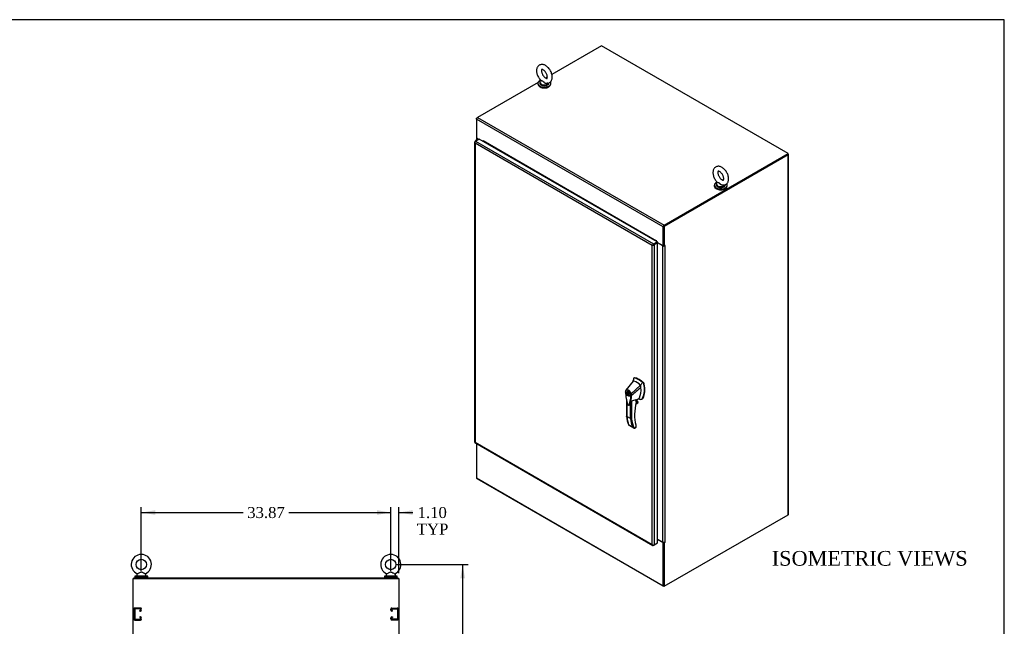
# Model space of a CAD drawing. Header units: inches. Extents: x 1 to 299, y -2 to 199.
# Tile 8 of 8: x 166 to 299, y 117 to 199. Entities that reach past the tile are written whole.
import ezdxf
from ezdxf.enums import TextEntityAlignment as Align
from ezdxf.lldxf.tags import DXFTag

# ---------------------------------------------------------------- set-up
doc = ezdxf.new("R2010")
doc.units = ezdxf.units.IN
doc.header["$MEASUREMENT"] = 0
for name, color, linetype in [('COM42890-3', 7, 'Continuous'), ('COM54578-49', 7, 'Continuous'), ('COM71106-8', 7, 'Continuous'), ('COM71107-8', 7, 'Continuous'), ('COM71108-8', 7, 'Continuous'), ('COM71112-2', 7, 'Continuous'), ('Default', 7, 'Continuous'), ('HAN13066', 7, 'Continuous'), ('SCS00680', 7, 'Continuous'), ('STD21878', 7, 'Continuous'), ('WAF25362', 7, 'Continuous'), ('WAM254785', 7, 'Continuous')]:
    doc.layers.add(name, color=color, linetype=linetype)
doc.styles.add('SEACAD_Times_New_Roman', font='times.ttf')
tags = doc.linetypes.add('HIDDEN2', pattern=[0.1875, 0.125, -0.0625]).pattern_tags.tags
tags[6:7] = [DXFTag(74, 4), DXFTag(75, 0), DXFTag(340, '0'), DXFTag(46, 0.0), DXFTag(50, 0.0), DXFTag(44, 0.0), DXFTag(45, 0.0)]
tags[4:5] = [DXFTag(74, 4), DXFTag(75, 0), DXFTag(340, '0'), DXFTag(46, 0.0), DXFTag(50, 0.0), DXFTag(44, 0.0), DXFTag(45, 0.0)]
doc.dimstyles.new('HAMMOND_(STH-300_x_200)', dxfattribs={"dimtxt": 1.5, "dimasz": 1.875, "dimexe": 0.75, "dimexo": 0.75, "dimgap": 0.375, "dimtad": 0, "dimtih": 1, "dimtoh": 1, "dimzin": 0, "dimdsep": 46, "dimtxsty": 'SEACAD_Times_New_Roman', "dimblk1": '_SE_FILLED', "dimblk2": '_SE_FILLED', "dimsah": 1, "dimcen": 0.75, "dimadec": 0, "dimazin": 0, "dimtfac": 0.8, "dimtofl": 0, "dimtmove": 0, "dimatfit": 3, "dimfxl": 0, "dimtolj": 1, "dimtzin": 0, "dimarcsym": 0})

# ---------------------------------------------------------------- blocks, each defined once
blk = doc.blocks.new('SE1')
at = {"layer": 'COM54578-49', "color": 7, "linetype": 'Continuous'}
for p, q in [((227.58, 182.47), (227.58, 182.39)), ((227.61, 182.43), (227.63, 182.42)), ((227.61, 182.41), (227.61, 182.43)), ((227.63, 182.5), (227.63, 182.48)), ((227.66, 182.53), (227.64, 182.52)), ((227.64, 182.48), (227.66, 182.47)), ((227.64, 182.48), (227.64, 182.46)), ((227.64, 182.46), (227.66, 182.45)), ((227.66, 182.45), (227.66, 182.47)), ((227.67, 182.44), (227.66, 182.45)), ((227.75, 182.52), (227.73, 182.53)), ((227.84, 182.54), (227.76, 182.54)), ((227.76, 182.53), (227.76, 182.54)), ((227.76, 182.5), (227.76, 182.5))]:
    blk.add_line(p, q, dxfattribs=at)
for centre, major_axis, start_param, end_param in [((227.7, 182.47), (0.117, 0), 1.617947, 3.926991), ((227.68, 182.5), (0.05, 0), 2.356194, 3.926991), ((227.68, 182.48), (0.05, 0), 3.141593, 3.926991), ((227.7, 182.47), (0.055, 0), 3.692907, 3.926991), ((227.7, 182.51), (0.05, 0), 0.785398, 2.356194), ((227.7, 182.49), (-0.05, 0), 0.785398, 1.715323), ((227.7, 182.47), (0.05, 0), 3.926991, 4.212426), ((227.7, 182.47), (0.117, 0), 0.634581, 1.523645), ((227.71, 182.5), (-0.05, 0), 2.997066, 3.926991), ((227.7, 182.47), (0.135, 0), 0.654814, 1.046685)]:
    blk.add_ellipse(centre, major_axis=major_axis, ratio=0.57735, start_param=start_param, end_param=end_param, dxfattribs=at)
at = {"layer": 'COM71106-8', "color": 7, "linetype": 'Continuous'}
for p, q in [((227.75, 185.57), (227.88, 185.65)), ((227.75, 185.57), (227.78, 185.55)), ((227.75, 185.42), (227.75, 185.57)), ((227.76, 182.83), (227.76, 182.53)), ((227.81, 182.78), (227.81, 182.54)), ((228.03, 182.65), (227.81, 182.78)), ((269.99, 180.6), (253.18, 170.89)), ((270.06, 180.56), (253.24, 170.85)), ((270.06, 131.67), (270.06, 180.56)), ((270.11, 131.75), (270.11, 180.63)), ((253.18, 170.89), (253.18, 168.24)), ((253.24, 170.85), (253.18, 170.89)), ((253.24, 170.85), (253.24, 168.2)), ((253.04, 168.21), (252.34, 168.62)), ((252.34, 128.36), (252.34, 168.62)), ((253.04, 127.95), (253.04, 168.21)), ((253.18, 168.24), (253.24, 168.2)), ((253.34, 168.25), (253.24, 168.2)), ((253.31, 168.21), (253.34, 168.23)), ((253.31, 168.21), (253.31, 127.95)), ((253.32, 168.24), (253.34, 168.23)), ((253.24, 121.97), (270.06, 131.67)), ((252.34, 128.36), (253.04, 127.95)), ((253.18, 127.92), (253.18, 122.01)), ((253.19, 127.92), (253.24, 127.89)), ((253.34, 127.94), (253.24, 127.89)), ((253.24, 127.89), (253.24, 121.97)), ((253.31, 127.95), (253.34, 127.97)), ((253.32, 127.96), (253.34, 127.94)), ((253.24, 121.97), (253.18, 122.01))]:
    blk.add_line(p, q, dxfattribs=at)
for centre, major_axis, start_param, end_param in [((227.95, 182.85), (0.19, 0), 3.357369, 3.926991), ((269.92, 180.63), (-0.19, 0), 2.356194, 3.722578), ((252.27, 168.58), (0.095, 0), 0.785398, 0.81137), ((253.18, 168.29), (-0.19, 0), 0.785398, 2.356194), ((253.18, 168.29), (-0.095, 0), 1.538919, 1.602674), ((253.34, 168.24), (-0.0075, -0.013), 0.785398, 3.926991), ((269.92, 131.75), (-0.19, 0), 2.356194, 3.141593), ((252.27, 128.32), (-0.095, 0), 3.926991, 3.952963), ((253.18, 128.03), (0.19, 0), 3.926991, 5.497787), ((253.34, 127.96), (-0.0075, -0.013), 0.785398, 3.926991)]:
    blk.add_ellipse(centre, major_axis=major_axis, ratio=0.57735, start_param=start_param, end_param=end_param, dxfattribs=at)
at = {"layer": 'COM71107-8', "color": 7, "linetype": 'Continuous'}
for p, q in [((244.72, 195.37), (237.98, 191.48)), ((270.08, 180.73), (244.72, 195.37)), ((236.12, 190.41), (227.88, 185.65)), ((237.37, 191.13), (237.14, 191)), ((253.11, 170.77), (227.75, 185.42)), ((227.75, 185.42), (227.75, 182.84)), ((227.88, 185.65), (253.24, 171.01)), ((228.05, 182.66), (227.75, 182.84)), ((228.63, 182.49), (228.64, 182.49)), ((228.63, 182.49), (228.63, 182.38)), ((228.65, 182.45), (228.65, 182.47)), ((252.2, 168.85), (228.65, 182.45)), ((253.24, 171.01), (270.08, 180.73)), ((253.24, 170.93), (270.08, 180.65)), ((270.08, 180.65), (270.08, 180.73)), ((253.11, 168.2), (253.11, 170.77)), ((253.18, 168.24), (253.18, 170.81)), ((252.2, 168.87), (252.21, 168.88)), ((252.2, 168.85), (252.2, 168.87)), ((252.23, 168.86), (252.23, 168.76)), ((253.11, 168.2), (252.27, 168.68)), ((253.18, 168.24), (253.11, 168.2))]:
    blk.add_line(p, q, dxfattribs=at)
for centre, major_axis, start_param, end_param in [((227.88, 185.49), (0.095, 0.165), 0.785398, 2.356194), ((228.64, 182.48), (0.0075, -0.013), 0.785398, 3.926991), ((228.58, 182.41), (0.0475, 0.0823), 4.719832, 5.497787), ((253.24, 170.85), (-0.095, -0.165), 3.926991, 5.497787), ((252.14, 168.81), (-0.0475, -0.0823), 1.57824, 2.356194), ((252.21, 168.87), (0.0075, -0.013), 0.785398, 3.926991)]:
    blk.add_ellipse(centre, major_axis=major_axis, ratio=0.57735, start_param=start_param, end_param=end_param, dxfattribs=at)
at = {"layer": 'COM71108-8', "color": 7, "linetype": 'Continuous'}
for p, q in [((227.75, 141.34), (227.75, 136.69)), ((227.75, 136.69), (253.11, 122.04)), ((227.78, 136.6), (253.15, 121.96)), ((270.06, 131.67), (270.08, 131.69)), ((270.08, 131.69), (270.08, 131.69)), ((252.34, 128.33), (253.11, 127.89)), ((253.16, 127.92), (253.11, 127.89)), ((253.11, 122.04), (253.11, 127.89)), ((253.18, 122.08), (253.18, 127.92))]:
    blk.add_line(p, q, dxfattribs=at)
for centre, end_param in [((227.88, 136.77), 3.141593), ((253.24, 122.12), 3.926991)]:
    blk.add_ellipse(centre, major_axis=(0.095, 0.165), ratio=0.57735, start_param=2.356194, end_param=end_param, dxfattribs=at)
at = {"layer": 'COM71112-2', "color": 7, "linetype": 'Continuous'}
for p, q in [((227.52, 182.3), (227.49, 182.3)), ((227.49, 182.29), (227.49, 141.52)), ((227.54, 182.14), (227.55, 182.14)), ((227.55, 182.37), (227.61, 182.41)), ((251.58, 168.26), (227.55, 182.14)), ((227.55, 182.14), (227.55, 182.14)), ((227.55, 182.14), (227.55, 141.52)), ((227.55, 182.14), (227.55, 182.14)), ((227.55, 182.14), (227.55, 182.14)), ((227.55, 182.14), (227.55, 182.14)), ((227.61, 182.41), (228.1, 182.69)), ((227.61, 182.41), (251.78, 168.46)), ((252.27, 168.74), (228.1, 182.69)), ((251.78, 168.46), (252.27, 168.74)), ((251.78, 168.38), (252.27, 168.66)), ((252.27, 168.66), (251.78, 168.38)), ((252.34, 168.62), (251.85, 168.34)), ((252.27, 168.74), (252.27, 168.66)), ((252.34, 168.62), (252.27, 168.66)), ((252.34, 127.85), (252.34, 168.62)), ((251.59, 168.27), (251.58, 168.26)), ((251.58, 168.26), (251.58, 168.26)), ((251.58, 168.26), (251.58, 168.26)), ((251.58, 127.64), (251.58, 168.26)), ((251.58, 168.26), (251.58, 168.26)), ((251.58, 168.26), (251.58, 168.26)), ((251.72, 168.34), (251.61, 168.28)), ((251.61, 168.28), (251.72, 168.34)), ((251.72, 168.34), (251.69, 168.36)), ((251.78, 168.38), (251.72, 168.34)), ((251.72, 168.34), (251.78, 168.38)), ((251.72, 168.34), (251.72, 168.31)), ((251.78, 168.38), (251.78, 168.38)), ((251.78, 168.38), (251.78, 168.38)), ((251.78, 168.38), (251.78, 168.38)), ((251.78, 168.38), (251.78, 168.38)), ((251.85, 168.34), (251.85, 127.57)), ((227.52, 141.48), (251.69, 127.52)), ((227.55, 141.52), (227.54, 141.52)), ((227.55, 141.52), (227.55, 141.52)), ((227.55, 141.52), (251.58, 127.64)), ((227.55, 141.52), (227.55, 141.52)), ((227.55, 141.52), (227.55, 141.52)), ((251.58, 127.64), (251.58, 127.64)), ((251.58, 127.64), (251.58, 127.64)), ((251.58, 127.64), (251.58, 127.64)), ((251.58, 127.64), (251.58, 127.64)), ((251.58, 127.64), (251.58, 127.64)), ((251.71, 127.54), (251.69, 127.52)), ((251.85, 127.57), (251.78, 127.53)), ((251.85, 127.57), (252.34, 127.85))]:
    blk.add_line(p, q, dxfattribs=at)
for centre, radius, start, end in [((227.74, 182.3), 0.249, 179.8636, 218.9507), ((227.92, 182.28), 0.398, 175.5982, 201.1398), ((251.93, 167.99), 0.441, 122.3292, 141.2573), ((251.52, 168.7), 0.441, 278.7427, 297.6708), ((251.89, 127.89), 0.398, 218.8602, 244.4018), ((251.82, 127.73), 0.249, 201.0493, 240.1364)]:
    blk.add_arc(centre, radius, start, end, dxfattribs=at)
for centre, major_axis, start_param, end_param in [((227.68, 182.29), (-0.19, 0), 5.497787, 6.2628), ((227.61, 182.26), (0.095, 0.165), 0.785398, 1.550411), ((251.78, 168.3), (0.095, 0.165), 0.785398, 1.550411), ((251.72, 168.42), (0.19, 0), 4.732774, 5.497787), ((251.78, 127.68), (-0.095, -0.165), 0.020385, 0.785398), ((251.72, 127.64), (0.19, 0), 4.732774, 5.497787)]:
    blk.add_ellipse(centre, major_axis=major_axis, ratio=0.57735, start_param=start_param, end_param=end_param, dxfattribs=at)
for points in [[(227.49, 141.53), (227.49, 141.52), (227.49, 141.52), (227.51, 141.52), (227.53, 141.52), (227.54, 141.52)], [(227.52, 141.47), (227.52, 141.47), (227.52, 141.48), (227.53, 141.5), (227.53, 141.51), (227.55, 141.52)]]:
    blk.add_open_spline(points, degree=3, knots=[0, 0, 0, 0, 0.5, 0.5, 1, 1, 1, 1], dxfattribs=at)
at = {"layer": 'HAN13066', "color": 7, "linetype": 'Continuous'}
for p, q in [((249.03, 149.84), (248.03, 148.61)), ((249.08, 150.18), (249.03, 149.84)), ((249.09, 150.23), (249.08, 150.18)), ((249.17, 150.29), (249.11, 150.26)), ((249.15, 150.27), (249.2, 150.3)), ((248.03, 148.61), (248, 148.58)), ((248.28, 148.41), (248.19, 148.36)), ((250.03, 149.26), (248.76, 148.12)), ((250.42, 149.53), (250.29, 149.65)), ((250.42, 149.53), (250.47, 149.56)), ((250.47, 149.43), (250.53, 149.46)), ((248.12, 147.25), (248.12, 145.06)), ((248.14, 147.12), (248.14, 145.03)), ((248.37, 148.26), (248.31, 148.3)), ((248.31, 148.3), (248.31, 148.19)), ((248.31, 148.19), (248.37, 148.22)), ((248.4, 148.09), (248.31, 148.04)), ((248.4, 148.06), (248.31, 148.01)), ((248.31, 148.04), (248.31, 148.01)), ((248.31, 148.01), (248.37, 147.98)), ((248.37, 148.15), (248.37, 148.26)), ((248.37, 148.01), (248.41, 148.02)), ((248.37, 147.98), (248.37, 148.01)), ((248.4, 148.09), (248.4, 148.06)), ((248.4, 148.06), (248.41, 148.06)), ((248.49, 147.84), (248.58, 147.89)), ((248.79, 147.16), (248.79, 144.73)), ((248.81, 147.89), (248.81, 147.89)), ((249.43, 147), (249.43, 147.34)), ((249.45, 147.24), (249.82, 147.51)), ((249.45, 147.02), (249.45, 147.32)), ((249.55, 147.08), (249.55, 147.32)), ((249.55, 147.06), (249.55, 147.31)), ((249.68, 147.01), (249.55, 147.08)), ((250.2, 147.38), (250.26, 147.41)), ((250.3, 147.49), (250.36, 147.53)), ((248.66, 144.73), (248.66, 146.91)), ((249.37, 146.73), (249.67, 146.91)), ((249.37, 146.72), (249.63, 146.88)), ((249.69, 146.97), (249.38, 146.79)), ((249.39, 146.85), (249.68, 147.01)), ((249.43, 147), (249.55, 147.06)), ((248.66, 144.73), (248.14, 145.03)), ((248.41, 143.91), (248.92, 143.61)), ((248.43, 143.83), (249.06, 143.47)), ((249.12, 143.45), (249.41, 143.62)), ((249.19, 143.46), (249.4, 143.58)), ((249.42, 143.86), (249.4, 143.92)), ((249.41, 143.62), (249.41, 143.82)), ((249.43, 143.64), (249.43, 143.8))]:
    blk.add_line(p, q, dxfattribs=at)
for centre, radius, start, end in [((242.07, 150.57), 6.99, 353.8843, 354.5783), ((249.14, 150.22), 0.0478, 80.5716, 170.0937), ((248.29, 148.4), 0.337, 153.4541, 184.2061), ((248.28, 148.35), 0.32, 141.112, 182.475), ((248.29, 148.4), 0.337, 141.5522, 146.8582), ((247.57, 148.71), 2.99, 336.0649, 13.9955), ((250.27, 149.38), 0.21, 12.1242, 44.3115), ((243.84, 148.25), 4.98, 340.5654, 355.8254), ((248.68, 148.29), 0.181, 272.9811, 295.5392), ((248.02, 147.88), 0.708, 1.4293, 19.0682), ((248.77, 147.97), 0.0931, 241.1724, 292.5455), ((248.06, 147.85), 0.755, 2.9815, 21.3214), ((248.52, 149.4), 2.25, 276.8327, 293.9054), ((248.43, 144.29), 3.42, 65.1777, 67.5781), ((248.45, 146.64), 0.105, 246.786, 310.8677), ((249.39, 147.02), 0.06, 346.4629, 0), ((249.57, 146.98), 0.119, 301.763, 322.5007), ((249.66, 146.98), 0.0385, 352.4842, 59.4722), ((252.61, 145.54), 4.52, 185.9546, 201.7831), ((248.72, 144.85), 0.133, 243.41, 300.7988), ((249.23, 143.79), 0.36, 210.4521, 251.4662), ((248.97, 143.51), 0.158, 335.6435, 336.4006), ((249.37, 143.64), 0.06, 300, 360)]:
    blk.add_arc(centre, radius, start, end, dxfattribs=at)
for centre, major_axis, ratio, start_param, end_param in [((251.64, 148.01), (-1.86, 3.22), 0.57735, 0.554197, 0.65814), ((249.53, 147.77), (-1.14, 1.98), 0.57735, -0.49151, -0.47064), ((249.53, 147.77), (-1.14, 1.98), 0.57735, -0.533193, -0.49151), ((249.53, 147.77), (-1.14, 1.98), 0.57735, 5.183029, 5.749992), ((249.78, 147.92), (-1.29, 2.24), 0.57735, 5.216072, 5.852948), ((249.23, 150.18), (0.062, -0.108), 0.57735, 2.711356, 3.141593), ((249.84, 147.95), (-1.29, 2.24), 0.57735, 5.142626, 5.852948), ((248.43, 148.15), (0.175, -0.303), 0.57735, 3.396895, 3.682808), ((247.67, 150.01), (1.71, -2.96), 0.57735, 0.347274, 0.9125), ((247.67, 150.01), (1.71, -2.96), 0.57735, 0.961917, 1.005578), ((247.67, 150.01), (1.71, -2.96), 0.57735, 0.934083, 0.961917), ((247.67, 150.01), (1.71, -2.96), 0.57735, 0.9125, 0.934083), ((247.98, 150.19), (1.86, -3.22), 0.57735, 0.347274, 1.032882), ((250.44, 149.49), (0.063, -0.108), 0.57735, 1.032882, 2.001033), ((248.34, 148.1), (0.05, -0.0866), 0.57735, 2.809011, 5.044971), ((248.43, 148.15), (0.05, -0.0866), 0.57735, 3.474174, 5.044971), ((248.34, 148.1), (-0.05, 0.0866), 0.57735, 2.809011, 5.044971), ((248.43, 148.15), (0.175, -0.303), 0.57735, 5.74197, 6.027883), ((249.38, 147.14), (-0.101, -0.175), 0.57735, 1.252561, 2.851005), ((249.37, 147.14), (-0.094, -0.162), 0.57735, 1.387509, 2.781229), ((249.52, 147.08), (-0.03, 0), 0.57735, 2.356194, 3.141593), ((249.57, 147.88), (-0.225, 0.39), 0.57735, 3.225014, 3.488867), ((249.82, 148.03), (0.375, -0.65), 0.57735, -0.71714, -0.516378), ((249.82, 148.03), (-0.375, 0.65), 0.57735, 2.625215, 3.488867), ((249.88, 148.06), (-0.375, 0.65), 0.57735, 3.141593, 3.488867), ((253.79, 147.89), (-3.24, -5.61), 0.57735, 5.185461, 5.779518), ((249.39, 147.02), (-0.06, 0), 0.57735, 2.356194, 3.141593), ((249.39, 147.02), (-0.0583, 0.014), 0.372014, 2.470308, 3.141593), ((249.61, 146.95), (-0.063, -0.108), 0.57735, 1.492881, 2.113829), ((253.33, 148.79), (-3.7, -6.41), 0.57735, -0.658671, -0.441314), ((253.85, 148.49), (-3.7, -6.41), 0.57735, -0.658671, -0.441314), ((253.91, 148.45), (-3.65, -6.33), 0.57735, 5.625294, 5.881649), ((253.79, 147.89), (-3.24, -5.61), 0.57735, -0.503667, -0.488515), ((249.34, 143.65), (-0.0623, 0.0676), 0.368973, 3.059018, 3.844416), ((249.37, 143.84), (-0.0573, -0.0179), 0.720992, 2.15675, 3.142729), ((249.34, 143.65), (-0.0897, 0.0201), 0.368973, 2.438769, 3.224167)]:
    blk.add_ellipse(centre, major_axis=major_axis, ratio=ratio, start_param=start_param, end_param=end_param, dxfattribs=at)
for major_axis in [(0.175, -0.303), (0.15, -0.26)]:
    blk.add_ellipse((248.34, 148.1), major_axis=major_axis, ratio=0.57735, dxfattribs=at)
for points, knots in [([(248.03, 148.61), (248.02, 148.61), (248.02, 148.59), (248.02, 148.57), (248.02, 148.56), (248.03, 148.55)], [0, 0, 0, 0, 0.5, 0.5, 1, 1, 1, 1]), ([(248.03, 148.61), (248.05, 148.64), (248.07, 148.65), (248.13, 148.67), (248.16, 148.68), (248.23, 148.67), (248.26, 148.66), (248.34, 148.64), (248.37, 148.62), (248.45, 148.57), (248.48, 148.54), (248.55, 148.47), (248.58, 148.43), (248.64, 148.35), (248.67, 148.31), (248.72, 148.22), (248.74, 148.17), (248.76, 148.12)], [0, 0, 0, 0, 0.125, 0.125, 0.25, 0.25, 0.375, 0.375, 0.5, 0.5, 0.625, 0.625, 0.75, 0.75, 0.875, 0.875, 1, 1, 1, 1]), ([(248.69, 148.11), (248.68, 148.15), (248.66, 148.19), (248.63, 148.24), (248.62, 148.25), (248.61, 148.27), (248.6, 148.28), (248.59, 148.31), (248.57, 148.33), (248.55, 148.37), (248.53, 148.39), (248.51, 148.41), (248.5, 148.42), (248.49, 148.44), (248.48, 148.44), (248.44, 148.48), (248.41, 148.51), (248.34, 148.55), (248.31, 148.57), (248.27, 148.58), (248.26, 148.59), (248.24, 148.59), (248.24, 148.59), (248.21, 148.6), (248.2, 148.6), (248.17, 148.6), (248.15, 148.6), (248.12, 148.6), (248.11, 148.6), (248.07, 148.58), (248.05, 148.57), (248.03, 148.55)], [0, 0, 0, 0, 0.125, 0.125, 0.15625, 0.15625, 0.1875, 0.1875, 0.25, 0.25, 0.3125, 0.3125, 0.34375, 0.34375, 0.375, 0.375, 0.5, 0.5, 0.625, 0.625, 0.65625, 0.65625, 0.6875, 0.6875, 0.75, 0.75, 0.8125, 0.8125, 0.875, 0.875, 1, 1, 1, 1]), ([(247.95, 148.38), (247.95, 148.38), (247.95, 148.37), (247.94, 148.36), (247.94, 148.36), (247.94, 148.35), (247.94, 148.35), (247.94, 148.35), (247.94, 148.35), (247.95, 148.34), (247.95, 148.34), (247.95, 148.34), (247.95, 148.34), (247.96, 148.34)], [0, 0, 0, 0, 0.25, 0.25, 0.5, 0.5, 0.625, 0.625, 0.75, 0.75, 0.875, 0.875, 1, 1, 1, 1]), ([(247.96, 148.34), (247.98, 148.05), (248.02, 147.76), (248.1, 147.31), (248.13, 147.16), (248.18, 146.93), (248.2, 146.86), (248.22, 146.76), (248.23, 146.74), (248.24, 146.7), (248.25, 146.68), (248.29, 146.63), (248.32, 146.6), (248.36, 146.58), (248.37, 146.57), (248.38, 146.57)], [0, 0, 0, 0, 0.25, 0.25, 0.375, 0.375, 0.4375, 0.4375, 0.453125, 0.453125, 0.46875, 0.46875, 0.5, 0.5, 0.5136452, 0.5136452, 0.5136452, 0.5136452]), ([(248.38, 146.57), (248.4, 146.57), (248.41, 146.57), (248.44, 146.58), (248.45, 146.59), (248.46, 146.61), (248.46, 146.63), (248.49, 146.69), (248.51, 146.75), (248.56, 146.91), (248.59, 147.03), (248.67, 147.38), (248.71, 147.63), (248.73, 147.89)], [0.5136452, 0.5136452, 0.5136452, 0.5136452, 0.53125, 0.53125, 0.546875, 0.546875, 0.5625, 0.5625, 0.625, 0.625, 0.75, 0.75, 1, 1, 1, 1]), ([(248.66, 146.91), (248.67, 146.95), (248.68, 146.99), (248.71, 147.06), (248.72, 147.08), (248.74, 147.11), (248.75, 147.13), (248.76, 147.14), (248.76, 147.15), (248.77, 147.16), (248.78, 147.16), (248.79, 147.16)], [0, 0, 0, 0, 0.5, 0.5, 0.75, 0.75, 0.875, 0.875, 0.9375, 0.9375, 1, 1, 1, 1]), ([(249.43, 147.34), (249.43, 147.34), (249.43, 147.34), (249.44, 147.34), (249.44, 147.34), (249.44, 147.34), (249.44, 147.34), (249.45, 147.33), (249.45, 147.33), (249.45, 147.32), (249.45, 147.32), (249.45, 147.32)], [0, 0, 0, 0, 0.0625, 0.0625, 0.125, 0.125, 0.25, 0.25, 0.375, 0.375, 0.3976584, 0.3976584, 0.3976584, 0.3976584]), ([(248.66, 146.91), (248.64, 146.84), (248.62, 146.77), (248.58, 146.67), (248.57, 146.64), (248.55, 146.59), (248.54, 146.58), (248.53, 146.57)], [0, 0, 0, 0, 0.2045748, 0.2045748, 0.3106572, 0.3106572, 0.3641506, 0.3641506, 0.3641506, 0.3641506]), ([(248.14, 145.03), (248.14, 145.03), (248.13, 145.03), (248.13, 145.04), (248.12, 145.04), (248.12, 145.05), (248.12, 145.05), (248.12, 145.06), (248.12, 145.06), (248.12, 145.06)], [0, 0, 0, 0, 0.125, 0.125, 0.25, 0.25, 0.375, 0.375, 0.4994523, 0.4994523, 0.4994523, 0.4994523]), ([(248.43, 143.83), (248.43, 143.84), (248.43, 143.84), (248.42, 143.84), (248.42, 143.85), (248.41, 143.86), (248.41, 143.86), (248.41, 143.88), (248.41, 143.88), (248.41, 143.89), (248.41, 143.9), (248.41, 143.91)], [0.2815674, 0.2815674, 0.2815674, 0.2815674, 0.375, 0.375, 0.5, 0.5, 0.75, 0.75, 0.875, 0.875, 1, 1, 1, 1]), ([(249.12, 143.45), (249.13, 143.44), (249.15, 143.45), (249.17, 143.45), (249.17, 143.45), (249.18, 143.46), (249.18, 143.46), (249.19, 143.46)], [0, 0, 0, 0, 0.25, 0.25, 0.375, 0.375, 0.4533737, 0.4533737, 0.4533737, 0.4533737]), ([(249.43, 143.8), (249.43, 143.8), (249.43, 143.8), (249.43, 143.8), (249.43, 143.8), (249.42, 143.81), (249.41, 143.81), (249.41, 143.82)], [0.4406417, 0.4406417, 0.4406417, 0.4406417, 0.5, 0.5, 0.75, 0.75, 1, 1, 1, 1]), ([(249.43, 143.8), (249.43, 143.8), (249.43, 143.8), (249.43, 143.82), (249.43, 143.84), (249.42, 143.86)], [0, 0, 0, 0, 0.010769, 0.221303, 1, 1, 1, 1])]:
    blk.add_open_spline(points, degree=3, knots=knots, dxfattribs=at)
for points in [[(250.07, 148.98), (249.65, 148.62), (249.23, 148.25), (248.81, 147.89)], [(250.29, 149.65), (250.2, 149.52), (250.12, 149.39), (250.03, 149.26)], [(248.54, 146.59), (248.54, 146.58), (248.53, 146.57), (248.52, 146.56)]]:
    blk.add_open_spline(points, degree=3, dxfattribs=at)
at = {"layer": 'SCS00680', "color": 7, "linetype": 'Continuous'}
for p, q in [((236.34, 190.41), (236.34, 190.32)), ((236.49, 190.67), (236.47, 190.65)), ((237.59, 190.32), (237.59, 190.35)), ((260.28, 176.59), (260.28, 176.49)), ((260.44, 176.84), (260.41, 176.82)), ((261.53, 176.49), (261.53, 176.52))]:
    blk.add_line(p, q, dxfattribs=at)
for centre, major_axis, start_param, end_param in [((236.96, 190.44), (0.611, 0), 3.0523, 5.964239), ((236.96, 190.41), (-0.625, 0), 5.983057, 6.283185), ((236.96, 190.41), (-0.625, 0), 0, 0.60838), ((236.96, 190.32), (-0.625, 0), 0, 3.141593), ((236.96, 190.44), (0.611, 0), 2.514731, 3.0523), ((236.96, 190.41), (-0.625, 0), 0.60838, 2.579333), ((236.96, 190.41), (-0.625, 0), 2.579333, 2.948609), ((260.91, 176.62), (0.611, 0), 3.0523, 5.964239), ((260.91, 176.59), (-0.625, 0), 5.983059, 6.283185), ((260.91, 176.59), (-0.625, 0), 0, 0.60838), ((260.91, 176.49), (-0.625, 0), 0, 3.141593), ((260.91, 176.62), (0.611, 0), 2.514731, 3.0523), ((260.91, 176.59), (-0.625, 0), 2.579333, 2.948609), ((260.91, 176.59), (-0.625, 0), 0.60838, 2.579333)]:
    blk.add_ellipse(centre, major_axis=major_axis, ratio=0.57735, start_param=start_param, end_param=end_param, dxfattribs=at)
for points, knots in [([(238.02, 191.14), (238.02, 191.19), (238.02, 191.3), (237.98, 191.5), (237.91, 191.73), (237.81, 191.96), (237.68, 192.17), (237.53, 192.37), (237.35, 192.54), (237.17, 192.68), (236.97, 192.78), (236.78, 192.83), (236.6, 192.85), (236.42, 192.82), (236.26, 192.75), (236.12, 192.63), (236.01, 192.49), (235.94, 192.33), (235.9, 192.14), (235.89, 191.93), (235.92, 191.7), (235.98, 191.47), (236.08, 191.24), (236.2, 191.02), (236.34, 190.82), (236.44, 190.72), (236.49, 190.67)], [0, 0, 0, 0, 0.024787, 0.069452, 0.11396, 0.158293, 0.202568, 0.24701, 0.291826, 0.337301, 0.3836, 0.424636, 0.46354, 0.500791, 0.540972, 0.579449, 0.617302, 0.655894, 0.69637, 0.739054, 0.783246, 0.827791, 0.872175, 0.916446, 0.960818, 1, 1, 1, 1]), ([(237.36, 191.14), (237.36, 191.12), (237.36, 191.07), (237.34, 191), (237.32, 190.96), (237.31, 190.95), (237.31, 190.95), (237.27, 190.95), (237.19, 190.97), (237.1, 191.02), (236.98, 191.1), (236.87, 191.22), (236.77, 191.36), (236.68, 191.52), (236.61, 191.69), (236.57, 191.84), (236.56, 191.98), (236.56, 192.09), (236.59, 192.15), (236.61, 192.17), (236.61, 192.17), (236.62, 192.18), (236.67, 192.18), (236.75, 192.15), (236.86, 192.09), (236.97, 191.99), (237.08, 191.87), (237.18, 191.72), (237.27, 191.56), (237.33, 191.39), (237.36, 191.25), (237.36, 191.18), (237.36, 191.14)], [0, 0, 0, 0, 0.017213, 0.049614, 0.082434, 0.117496, 0.162267, 0.194447, 0.225314, 0.258057, 0.291111, 0.32495, 0.359504, 0.394457, 0.429429, 0.463937, 0.497672, 0.530531, 0.563008, 0.596359, 0.633779, 0.669612, 0.701377, 0.734996, 0.767822, 0.801085, 0.835163, 0.869873, 0.904874, 0.939745, 0.97405, 1, 1, 1, 1]), ([(237.36, 190.29), (237.36, 190.29), (237.36, 190.29), (237.32, 190.26), (237.26, 190.25), (237.17, 190.26), (237.13, 190.27), (237.07, 190.29), (237.05, 190.3), (236.96, 190.36), (236.91, 190.4), (236.84, 190.46), (236.82, 190.49), (236.78, 190.53), (236.76, 190.55), (236.71, 190.58), (236.69, 190.59), (236.64, 190.6), (236.62, 190.6), (236.56, 190.61), (236.53, 190.61), (236.49, 190.62), (236.48, 190.64), (236.48, 190.65)], [0.5604507, 0.5604507, 0.5604507, 0.5604507, 0.5625, 0.5625, 0.625, 0.625, 0.65625, 0.65625, 0.6875, 0.6875, 0.75, 0.75, 0.78125, 0.78125, 0.8125, 0.8125, 0.84375, 0.84375, 0.875, 0.875, 0.9375, 0.9375, 1, 1, 1, 1]), ([(236.49, 190.67), (236.49, 190.66), (236.5, 190.66), (236.53, 190.64), (236.56, 190.64), (236.62, 190.63), (236.64, 190.63), (236.69, 190.61), (236.71, 190.6), (236.78, 190.56), (236.82, 190.52), (236.91, 190.43), (236.96, 190.39), (237.07, 190.33), (237.13, 190.3), (237.2, 190.29), (237.21, 190.29), (237.21, 190.29)], [0.0403177, 0.0403177, 0.0403177, 0.0403177, 0.0625, 0.0625, 0.125, 0.125, 0.15625, 0.15625, 0.1875, 0.1875, 0.25, 0.25, 0.3125, 0.3125, 0.375, 0.375, 0.3803719, 0.3803719, 0.3803719, 0.3803719]), ([(237.21, 190.29), (237.23, 190.29), (237.3, 190.28), (237.44, 190.3), (237.6, 190.35), (237.75, 190.44), (237.87, 190.57), (237.95, 190.73), (238.01, 190.91), (238.02, 191.06), (238.02, 191.13), (238.02, 191.14)], [0, 0, 0, 0, 0.04027, 0.170964, 0.297983, 0.433017, 0.564642, 0.696738, 0.834005, 0.981487, 1, 1, 1, 1]), ([(261.97, 177.31), (261.97, 177.36), (261.97, 177.47), (261.93, 177.67), (261.86, 177.9), (261.76, 178.13), (261.63, 178.34), (261.48, 178.54), (261.3, 178.71), (261.12, 178.85), (260.92, 178.95), (260.73, 179.01), (260.55, 179.02), (260.37, 178.99), (260.21, 178.92), (260.07, 178.81), (259.96, 178.66), (259.89, 178.5), (259.85, 178.31), (259.84, 178.1), (259.87, 177.87), (259.93, 177.64), (260.03, 177.41), (260.15, 177.19), (260.29, 176.99), (260.39, 176.89), (260.44, 176.84)], [0, 0, 0, 0, 0.024787, 0.069452, 0.11396, 0.158293, 0.202568, 0.24701, 0.291826, 0.337301, 0.3836, 0.424636, 0.46354, 0.500791, 0.540972, 0.579449, 0.617302, 0.655894, 0.69637, 0.739054, 0.783246, 0.827791, 0.872175, 0.916446, 0.960818, 1, 1, 1, 1]), ([(261.31, 177.31), (261.31, 177.29), (261.31, 177.24), (261.29, 177.17), (261.27, 177.13), (261.26, 177.13), (261.26, 177.12), (261.22, 177.12), (261.14, 177.14), (261.05, 177.19), (260.93, 177.28), (260.82, 177.39), (260.72, 177.54), (260.63, 177.7), (260.56, 177.86), (260.52, 178.02), (260.5, 178.15), (260.51, 178.26), (260.54, 178.32), (260.56, 178.35), (260.56, 178.35), (260.57, 178.35), (260.62, 178.35), (260.7, 178.32), (260.81, 178.26), (260.92, 178.16), (261.03, 178.04), (261.13, 177.89), (261.22, 177.73), (261.28, 177.57), (261.31, 177.42), (261.31, 177.35), (261.31, 177.31)], [0, 0, 0, 0, 0.017213, 0.049614, 0.082434, 0.117496, 0.162267, 0.194447, 0.225314, 0.258057, 0.291111, 0.32495, 0.359504, 0.394457, 0.429429, 0.463937, 0.497672, 0.530531, 0.563008, 0.596359, 0.633779, 0.669612, 0.701377, 0.734996, 0.767822, 0.801085, 0.835163, 0.869873, 0.904874, 0.939745, 0.97405, 1, 1, 1, 1]), ([(261.31, 176.47), (261.31, 176.47), (261.31, 176.47), (261.27, 176.43), (261.21, 176.42), (261.12, 176.43), (261.08, 176.44), (261.02, 176.46), (261, 176.48), (260.91, 176.53), (260.86, 176.57), (260.79, 176.64), (260.77, 176.66), (260.73, 176.7), (260.71, 176.72), (260.66, 176.75), (260.64, 176.76), (260.59, 176.77), (260.57, 176.78), (260.51, 176.78), (260.48, 176.78), (260.44, 176.8), (260.43, 176.81), (260.43, 176.83)], [0.5604507, 0.5604507, 0.5604507, 0.5604507, 0.5625, 0.5625, 0.625, 0.625, 0.65625, 0.65625, 0.6875, 0.6875, 0.75, 0.75, 0.78125, 0.78125, 0.8125, 0.8125, 0.84375, 0.84375, 0.875, 0.875, 0.9375, 0.9375, 1, 1, 1, 1]), ([(260.44, 176.84), (260.44, 176.83), (260.45, 176.83), (260.48, 176.82), (260.51, 176.81), (260.57, 176.8), (260.59, 176.8), (260.64, 176.78), (260.66, 176.78), (260.73, 176.73), (260.77, 176.69), (260.86, 176.61), (260.91, 176.57), (261.02, 176.5), (261.08, 176.47), (261.15, 176.46), (261.15, 176.46), (261.16, 176.46)], [0.0403177, 0.0403177, 0.0403177, 0.0403177, 0.0625, 0.0625, 0.125, 0.125, 0.15625, 0.15625, 0.1875, 0.1875, 0.25, 0.25, 0.3125, 0.3125, 0.375, 0.375, 0.3803719, 0.3803719, 0.3803719, 0.3803719]), ([(261.16, 176.47), (261.18, 176.46), (261.25, 176.45), (261.39, 176.47), (261.55, 176.52), (261.7, 176.62), (261.82, 176.75), (261.9, 176.9), (261.96, 177.08), (261.97, 177.23), (261.97, 177.3), (261.97, 177.31)], [0, 0, 0, 0, 0.04027, 0.170964, 0.297983, 0.433017, 0.564642, 0.696738, 0.834005, 0.981487, 1, 1, 1, 1])]:
    blk.add_open_spline(points, degree=3, knots=knots, dxfattribs=at)
for points in [[(236.48, 190.65), (236.49, 190.66), (236.49, 190.66), (236.49, 190.66)], [(260.43, 176.83), (260.44, 176.83), (260.44, 176.83), (260.44, 176.83)]]:
    blk.add_open_spline(points, degree=3, dxfattribs=at)
at = {"layer": 'WAF25362', "color": 7, "linetype": 'Continuous'}
for p, q in [((236.09, 190.27), (236.09, 190.18)), ((237.84, 190.18), (237.84, 190.27)), ((260.03, 176.44), (260.03, 176.35)), ((261.78, 176.35), (261.78, 176.44))]:
    blk.add_line(p, q, dxfattribs=at)
for centre, start_param, end_param in [((236.96, 190.27), 2.151992, 6.283185), ((236.96, 190.18), 3.141593, 6.283185), ((236.96, 190.27), 0, 0.410723), ((260.91, 176.44), 2.151992, 6.283185), ((260.91, 176.44), 0, 0.410723), ((260.91, 176.35), 3.141593, 6.283185)]:
    blk.add_ellipse(centre, major_axis=(0.875, 0), ratio=0.57735, start_param=start_param, end_param=end_param, dxfattribs=at)
at = {"layer": 'WAM254785', "color": 7, "linetype": 'Continuous'}
for centre in [(236.96, 190.08), (260.91, 176.25)]:
    blk.add_ellipse(centre, major_axis=(-0.75, 0), ratio=0.57735, start_param=0.705194, end_param=2.436399, dxfattribs=at)
blk = doc.blocks.new('SE6')
at = {"layer": 'COM42890-3', "color": 7, "linetype": 'HIDDEN2'}
for p, q in [((182.1, 119.01), (181.37, 119.01)), ((216.24, 119.01), (216.97, 119.01)), ((181.23, 118.87), (181.23, 117.52)), ((181.33, 118.44), (181.23, 118.44)), ((181.23, 117.94), (181.33, 117.94)), ((181.33, 118.87), (181.33, 117.52)), ((182.1, 118.91), (181.37, 118.91)), ((182.01, 118.69), (182.1, 118.69)), ((182.01, 118.59), (182.01, 118.69)), ((182.01, 118.59), (182.1, 118.59)), ((182.1, 117.8), (182.01, 117.8)), ((182.01, 117.8), (182.01, 117.7)), ((182.1, 117.7), (182.01, 117.7)), ((182.14, 118.73), (182.14, 118.87)), ((182.14, 117.52), (182.14, 117.66)), ((182.23, 118.73), (182.23, 118.87)), ((182.23, 117.52), (182.23, 117.66)), ((216.1, 118.73), (216.1, 118.87)), ((216.1, 117.52), (216.1, 117.66)), ((216.2, 118.73), (216.2, 118.87)), ((216.2, 117.52), (216.2, 117.66)), ((216.24, 118.91), (216.97, 118.91)), ((216.33, 118.69), (216.24, 118.69)), ((216.33, 118.59), (216.24, 118.59)), ((216.24, 117.8), (216.33, 117.8)), ((216.24, 117.7), (216.33, 117.7)), ((216.33, 118.59), (216.33, 118.69)), ((216.33, 117.8), (216.33, 117.7)), ((217.01, 118.87), (217.01, 117.52)), ((217.1, 118.44), (217.01, 118.44)), ((217.01, 117.94), (217.1, 117.94)), ((217.1, 118.87), (217.1, 117.52)), ((181.37, 117.48), (182.1, 117.48)), ((181.37, 117.38), (182.1, 117.38)), ((216.97, 117.48), (216.24, 117.48)), ((216.97, 117.38), (216.24, 117.38)), ((181.23, 94.39), (181.23, 95.74)), ((181.33, 95.31), (181.23, 95.31)), ((181.33, 94.39), (181.33, 95.74)), ((181.37, 95.88), (182.1, 95.88)), ((181.37, 95.78), (182.1, 95.78)), ((182.1, 95.56), (182.01, 95.56)), ((182.01, 95.46), (182.01, 95.56)), ((182.1, 95.46), (182.01, 95.46)), ((182.14, 95.74), (182.14, 95.6)), ((182.23, 95.74), (182.23, 95.6)), ((216.1, 95.6), (216.1, 95.74)), ((216.2, 95.6), (216.2, 95.74)), ((216.24, 95.88), (216.97, 95.88)), ((216.24, 95.78), (216.97, 95.78)), ((216.33, 95.56), (216.24, 95.56)), ((216.33, 95.46), (216.24, 95.46)), ((216.33, 95.46), (216.33, 95.56)), ((217.01, 95.74), (217.01, 94.39)), ((217.1, 95.31), (217.01, 95.31)), ((217.1, 95.74), (217.1, 94.39)), ((181.23, 94.81), (181.33, 94.81)), ((182.1, 94.35), (181.37, 94.35)), ((182.1, 94.25), (181.37, 94.25)), ((182.01, 94.67), (182.1, 94.67)), ((182.01, 94.67), (182.01, 94.57)), ((182.01, 94.57), (182.1, 94.57)), ((182.14, 94.53), (182.14, 94.39)), ((182.23, 94.53), (182.23, 94.39)), ((216.1, 94.39), (216.1, 94.53)), ((216.2, 94.39), (216.2, 94.53)), ((216.24, 94.67), (216.33, 94.67)), ((216.24, 94.57), (216.33, 94.57)), ((216.97, 94.35), (216.24, 94.35)), ((216.97, 94.25), (216.24, 94.25)), ((216.33, 94.67), (216.33, 94.57)), ((217.01, 94.81), (217.1, 94.81)), ((181.23, 72.61), (181.23, 71.26)), ((181.33, 72.61), (181.33, 71.26)), ((182.1, 72.75), (181.37, 72.75)), ((182.1, 72.65), (181.37, 72.65)), ((182.01, 72.43), (182.1, 72.43)), ((182.01, 72.33), (182.01, 72.43)), ((182.01, 72.33), (182.1, 72.33)), ((182.14, 72.47), (182.14, 72.61)), ((182.23, 72.47), (182.23, 72.61)), ((216.1, 72.47), (216.1, 72.61)), ((216.2, 72.47), (216.2, 72.61)), ((216.24, 72.75), (216.97, 72.75)), ((216.24, 72.65), (216.97, 72.65)), ((216.33, 72.43), (216.24, 72.43)), ((216.33, 72.33), (216.24, 72.33)), ((216.33, 72.33), (216.33, 72.43)), ((217.01, 72.61), (217.01, 71.26)), ((217.1, 72.61), (217.1, 71.26)), ((181.33, 72.18), (181.23, 72.18)), ((181.23, 71.68), (181.33, 71.68)), ((181.37, 71.22), (182.1, 71.22)), ((181.37, 71.12), (182.1, 71.12)), ((182.1, 71.54), (182.01, 71.54)), ((182.01, 71.54), (182.01, 71.44)), ((182.1, 71.44), (182.01, 71.44)), ((182.14, 71.26), (182.14, 71.4)), ((182.23, 71.26), (182.23, 71.4)), ((216.1, 71.26), (216.1, 71.4)), ((216.2, 71.26), (216.2, 71.4)), ((216.24, 71.54), (216.33, 71.54)), ((216.24, 71.44), (216.33, 71.44)), ((216.97, 71.22), (216.24, 71.22)), ((216.97, 71.12), (216.24, 71.12)), ((216.33, 71.54), (216.33, 71.44)), ((217.1, 72.18), (217.01, 72.18)), ((217.01, 71.68), (217.1, 71.68))]:
    blk.add_line(p, q, dxfattribs=at)
for centre, radius, start, end in [((181.37, 118.87), 0.138, 90, 180), ((182.1, 118.87), 0.138, 0, 90), ((216.24, 118.87), 0.138, 90, 180), ((216.97, 118.87), 0.138, 0, 90), ((181.37, 118.87), 0.043, 90, 180), ((182.1, 118.87), 0.043, 0, 90), ((182.1, 118.73), 0.043, 270, 0), ((182.1, 118.73), 0.138, 270, 0), ((182.1, 117.66), 0.138, 0, 90), ((182.1, 117.66), 0.043, 0, 90), ((216.24, 118.73), 0.138, 180, 270), ((216.24, 117.66), 0.138, 90, 180), ((216.24, 118.87), 0.043, 90, 180), ((216.24, 118.73), 0.043, 180, 270), ((216.24, 117.66), 0.043, 90, 180), ((216.97, 118.87), 0.043, 0, 90), ((181.37, 117.52), 0.138, 180, 270), ((181.37, 117.52), 0.043, 180, 270), ((182.1, 117.52), 0.043, 270, 0), ((182.1, 117.52), 0.138, 270, 0), ((216.24, 117.52), 0.138, 180, 270), ((216.24, 117.52), 0.043, 180, 270), ((216.97, 117.52), 0.043, 270, 0), ((216.97, 117.52), 0.138, 270, 0), ((181.37, 95.74), 0.138, 90, 180), ((181.37, 95.74), 0.043, 90, 180), ((182.1, 95.74), 0.138, 0, 90), ((182.1, 95.74), 0.043, 0, 90), ((182.1, 95.6), 0.043, 270, 0), ((182.1, 95.6), 0.138, 270, 0), ((216.24, 95.74), 0.138, 90, 180), ((216.24, 95.6), 0.138, 180, 270), ((216.24, 95.74), 0.043, 90, 180), ((216.24, 95.6), 0.043, 180, 270), ((216.97, 95.74), 0.138, 0, 90), ((216.97, 95.74), 0.043, 0, 90), ((181.37, 94.39), 0.138, 180, 270), ((181.37, 94.39), 0.043, 180, 270), ((182.1, 94.53), 0.138, 0, 90), ((182.1, 94.53), 0.043, 0, 90), ((182.1, 94.39), 0.043, 270, 0), ((182.1, 94.39), 0.138, 270, 0), ((216.24, 94.53), 0.138, 90, 180), ((216.24, 94.39), 0.138, 180, 270), ((216.24, 94.53), 0.043, 90, 180), ((216.24, 94.39), 0.043, 180, 270), ((216.97, 94.39), 0.043, 270, 0), ((216.97, 94.39), 0.138, 270, 0), ((181.37, 72.61), 0.138, 90, 180), ((181.37, 72.61), 0.043, 90, 180), ((182.1, 72.61), 0.138, 0, 90), ((182.1, 72.61), 0.043, 0, 90), ((182.1, 72.47), 0.043, 270, 0), ((182.1, 72.47), 0.138, 270, 0), ((216.24, 72.61), 0.138, 90, 180), ((216.24, 72.47), 0.138, 180, 270), ((216.24, 72.61), 0.043, 90, 180), ((216.24, 72.47), 0.043, 180, 270), ((216.97, 72.61), 0.138, 0, 90), ((216.97, 72.61), 0.043, 0, 90), ((181.37, 71.26), 0.138, 180, 270), ((181.37, 71.26), 0.043, 180, 270), ((182.1, 71.4), 0.138, 0, 90), ((182.1, 71.4), 0.043, 0, 90), ((182.1, 71.26), 0.043, 270, 0), ((182.1, 71.26), 0.138, 270, 0), ((216.24, 71.4), 0.138, 90, 180), ((216.24, 71.26), 0.138, 180, 270), ((216.24, 71.4), 0.043, 90, 180), ((216.24, 71.26), 0.043, 180, 270), ((216.97, 71.26), 0.043, 270, 0), ((216.97, 71.26), 0.138, 270, 0)]:
    blk.add_arc(centre, radius, start, end, dxfattribs=at)
at = {"layer": 'COM71106-8', "color": 7, "linetype": 'Continuous'}
for p, q in [((181.14, 123), (181.33, 123)), ((181.14, 63.13), (181.14, 123)), ((181.33, 123), (217.01, 123)), ((217.01, 123), (217.2, 123)), ((217.2, 123), (217.2, 63.13)), ((181.33, 63.13), (181.14, 63.13)), ((217.01, 63.13), (181.33, 63.13)), ((217.2, 63.13), (217.01, 63.13))]:
    blk.add_line(p, q, dxfattribs=at)
at = {"layer": 'COM71107-8', "color": 7, "linetype": 'Continuous'}
for p, q in [((181.23, 123.09), (217.1, 123.09)), ((181.23, 123), (181.23, 123.09)), ((217.1, 123), (217.1, 123.09))]:
    blk.add_line(p, q, dxfattribs=at)
at = {"layer": 'COM71108-8', "color": 7, "linetype": 'Continuous'}
for p, q in [((181.23, 63.13), (181.23, 63.03)), ((181.23, 63.03), (217.1, 63.03)), ((217.1, 63.13), (217.1, 63.03))]:
    blk.add_line(p, q, dxfattribs=at)
at = {"layer": 'SCS00680', "color": 7, "linetype": 'Continuous'}
for p, q in [((181.61, 123.51), (181.61, 123.39)), ((181.69, 123.63), (181.62, 123.55)), ((182.85, 123.55), (182.78, 123.62)), ((182.86, 123.39), (182.86, 123.51)), ((215.48, 123.51), (215.48, 123.39)), ((215.56, 123.63), (215.49, 123.55)), ((216.72, 123.55), (216.65, 123.62)), ((216.73, 123.39), (216.73, 123.51))]:
    blk.add_line(p, q, dxfattribs=at)
for centre in [(182.23, 124.92), (216.1, 124.92)]:
    blk.add_circle(centre, 0.704, dxfattribs=at)
for centre, radius, start, end in [((182.23, 124.92), 1.37, 90, 245.9675), ((182.23, 124.92), 1.37, 293.9969, 90), ((216.1, 124.92), 1.37, 90, 245.9675), ((216.1, 124.92), 1.37, 293.9969, 90), ((181.67, 123.51), 0.06, 140.3214, 180), ((181.67, 123.39), 0.06, 180, 270), ((181.67, 123.65), 0.022, 16.7495, 69.8226), ((182.8, 123.64), 0.03, 118.4473, 242.1084), ((182.8, 123.39), 0.06, 270, 0), ((182.8, 123.51), 0.06, 0, 39.6786), ((215.54, 123.51), 0.06, 140.3214, 180), ((215.54, 123.39), 0.06, 180, 270), ((215.54, 123.65), 0.022, 16.7495, 69.8226), ((216.67, 123.64), 0.03, 118.4473, 242.1084), ((216.67, 123.39), 0.06, 270, 0), ((216.67, 123.51), 0.06, 0, 39.6786)]:
    blk.add_arc(centre, radius, start, end, dxfattribs=at)
for points in [[(182.78, 123.62), (182.78, 123.62), (182.76, 123.63), (182.7, 123.67), (182.65, 123.69), (182.57, 123.74), (182.55, 123.75), (182.49, 123.78), (182.46, 123.8), (182.41, 123.83), (182.38, 123.84), (182.32, 123.86), (182.28, 123.87), (182.22, 123.88), (182.19, 123.87), (182.12, 123.85), (182.09, 123.84), (182.01, 123.8), (181.95, 123.77), (181.84, 123.71), (181.79, 123.68), (181.72, 123.64), (181.69, 123.63), (181.69, 123.62), (181.69, 123.62), (181.69, 123.62)], [(216.65, 123.62), (216.65, 123.62), (216.63, 123.63), (216.57, 123.67), (216.52, 123.69), (216.44, 123.74), (216.42, 123.75), (216.36, 123.78), (216.33, 123.8), (216.28, 123.83), (216.25, 123.84), (216.19, 123.86), (216.15, 123.87), (216.09, 123.88), (216.06, 123.87), (215.99, 123.85), (215.96, 123.84), (215.88, 123.8), (215.82, 123.77), (215.71, 123.71), (215.66, 123.68), (215.59, 123.64), (215.56, 123.63), (215.56, 123.62), (215.56, 123.62), (215.56, 123.62)]]:
    blk.add_open_spline(points, degree=3, knots=[0.0683017, 0.0683017, 0.0683017, 0.0683017, 0.125, 0.125, 0.1875, 0.1875, 0.21875, 0.21875, 0.25, 0.25, 0.28125, 0.28125, 0.3125, 0.3125, 0.34375, 0.34375, 0.375, 0.375, 0.4375, 0.4375, 0.5, 0.5, 0.5625, 0.5625, 0.5685641, 0.5685641, 0.5685641, 0.5685641], dxfattribs=at)
at = {"layer": 'STD21878', "color": 7, "linetype": 'HIDDEN2'}
for p, q in [((215.24, 63.16), (214.96, 63.16)), ((214.96, 63.16), (214.96, 63.13)), ((215.24, 63.13), (214.96, 63.13)), ((215.23, 63.88), (214.98, 63.88)), ((214.98, 63.88), (214.98, 63.16)), ((215.23, 63.16), (215.23, 63.88)), ((215.24, 63.13), (215.24, 63.16))]:
    blk.add_line(p, q, dxfattribs=at)
at = {"layer": 'WAF25362', "color": 7, "linetype": 'Continuous'}
for p, q in [((183.11, 123.33), (181.36, 123.33)), ((181.36, 123.33), (181.36, 123.22)), ((183.11, 123.22), (181.36, 123.22)), ((183.11, 123.22), (183.11, 123.33)), ((216.98, 123.33), (215.23, 123.33)), ((215.23, 123.33), (215.23, 123.22)), ((216.98, 123.22), (215.23, 123.22)), ((216.98, 123.22), (216.98, 123.33))]:
    blk.add_line(p, q, dxfattribs=at)
at = {"layer": 'WAM254785', "color": 7, "linetype": 'Continuous'}
for p, q in [((181.48, 123.22), (181.48, 123.09)), ((182.98, 123.09), (182.98, 123.22)), ((215.35, 123.22), (215.35, 123.09)), ((216.85, 123.09), (216.85, 123.22))]:
    blk.add_line(p, q, dxfattribs=at)
blk = doc.blocks.new('DMBLK9167')
at = {"layer": 'Default', "linetype": 'Continuous'}
for points in [[(184.11, 132.29), (182.23, 131.98), (184.11, 131.67)], [(214.23, 132.29), (214.23, 131.67), (216.1, 131.98)]]:
    blk.add_hatch(color=7, dxfattribs=at).paths.add_polyline_path(points)
at = {"layer": 'Default', "color": 7, "linetype": 'Continuous'}
for p, q in [((182.23, 124.08), (182.23, 132.73)), ((216.1, 124.08), (216.1, 132.73)), ((182.23, 131.98), (196.08, 131.98)), ((202.25, 131.98), (216.1, 131.98))]:
    blk.add_line(p, q, dxfattribs=at)
at = {"layer": 'Default', "color": 7, "linetype": 'Continuous', "style": 'SEACAD_Times_New_Roman'}
blk.add_text('33.87', height=1.5, dxfattribs=at).set_placement((196.61, 132.73), align=Align.TOP_LEFT)
blk = doc.blocks.new('_SE_FILLED')
at = {"color": 0}
blk.add_line((0, 0), (-1, 0), dxfattribs=at)
blk.add_solid([(0, 0), (-1, -0.1665), (-1, 0.1665), (0, 0)], dxfattribs=at)
blk = doc.blocks.new('DMBLK9168')
at = {"layer": 'Default', "linetype": 'Continuous'}
for points in [[(214.23, 132.29), (214.23, 131.67), (216.1, 131.98)], [(219.07, 132.29), (217.2, 131.98), (219.07, 131.67)]]:
    blk.add_hatch(color=7, dxfattribs=at).paths.add_polyline_path(points)
at = {"layer": 'Default', "color": 7, "linetype": 'Continuous'}
for p, q in [((216.1, 124.08), (216.1, 132.73)), ((217.2, 123.75), (217.2, 132.73)), ((212.35, 131.98), (216.1, 131.98)), ((217.2, 131.98), (218.36, 131.98)), ((218.36, 131.98), (219.11, 131.98))]:
    blk.add_line(p, q, dxfattribs=at)
at = {"layer": 'Default', "color": 7, "linetype": 'Continuous', "style": 'SEACAD_Times_New_Roman'}
for s, p in [('1.10', (219.75, 132.73)), ('TYP', (219.64, 130.48))]:
    blk.add_text(s, height=1.5, dxfattribs=at).set_placement(p, align=Align.TOP_LEFT)
blk = doc.blocks.new('DMBLK9169')
at = {"layer": 'Default', "linetype": 'Continuous'}
for points in [[(226.18, 123.04), (225.86, 124.92), (225.55, 123.04)], [(226.18, 64.91), (225.55, 64.91), (225.86, 63.03)]]:
    blk.add_hatch(color=7, dxfattribs=at).paths.add_polyline_path(points)
at = {"layer": 'Default', "color": 7, "linetype": 'Continuous'}
for p, q in [((216.85, 124.92), (226.61, 124.92)), ((225.86, 124.92), (225.86, 95.25)), ((225.86, 93.23), (225.86, 63.03)), ((217.85, 63.03), (226.61, 63.03))]:
    blk.add_line(p, q, dxfattribs=at)
at = {"layer": 'Default', "color": 7, "linetype": 'Continuous', "style": 'SEACAD_Times_New_Roman'}
blk.add_text('61.88', height=1.5, dxfattribs=at).set_placement((223.3, 94.73), align=Align.TOP_LEFT)
blk = doc.blocks.new('BORDER')
at = {"layer": 'Default', "color": 7, "linetype": 'Continuous'}
for p, q in [((0, 27.86), (-41.86, 27.86)), ((0, 0), (0, 27.86))]:
    blk.add_line(p, q, dxfattribs=at)

msp = doc.modelspace()

# ---------------------------------------------------------------- block references
at = {"layer": 'Default', "color": 7, "xscale": 7.12, "yscale": 7.12, "zscale": 7.12}
msp.add_blockref('BORDER', (299.411, 0.564), dxfattribs=at)
at = {"layer": 'Default'}
for name in ['SE1', 'SE6']:
    msp.add_blockref(name, (0, 0), dxfattribs=at)

# ---------------------------------------------------------------- texts
at = {"layer": 'Default', "color": 7, "linetype": 'Continuous', "style": 'SEACAD_Times_New_Roman'}
msp.add_text('ISOMETRIC VIEWS', height=2, dxfattribs=at).set_placement((267.833, 126.756), align=Align.TOP_LEFT)

# ---------------------------------------------------------------- dimensions: what is measured, and where the dimension line sits
at = {"layer": 'Default', "color": 7, "linetype": 'Continuous'}
for base, p1, p2, angle, picture, middle, dimtype in [((182.234, 131.981), (182.234, 123.328), (216.104, 123.328), 0, 'DMBLK9167', (199.169, 131.981), 161), ((225.863, 63.034), (216.104, 124.917), (217.104, 63.034), 90, 'DMBLK9169', (225.863, 93.976), 160)]:
    dim = msp.add_linear_dim(base=base, p1=p1, p2=p2, angle=angle, text='\\A1;<>', dimstyle='HAMMOND_(STH-300_x_200)', dxfattribs=at)
    dim.commit()
    dim.dimension.update_dxf_attribs({"geometry": picture, "text_midpoint": middle, "dimtype": dimtype})
dim = msp.add_linear_dim(base=(217.199219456, 131.980557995), p1=(216.104219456, 123.328380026), p2=(217.199219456, 122.999380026), text='\\A1;<>\\PTYP', dimstyle='HAMMOND_(STH-300_x_200)', override={"dimtmove": 1}, dxfattribs=at)
dim.commit()
dim.dimension.update_dxf_attribs({"geometry": 'DMBLK9168', "text_midpoint": (219.114758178, 131.980557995), "dimtype": 160})

doc.saveas('drawing.dxf')
